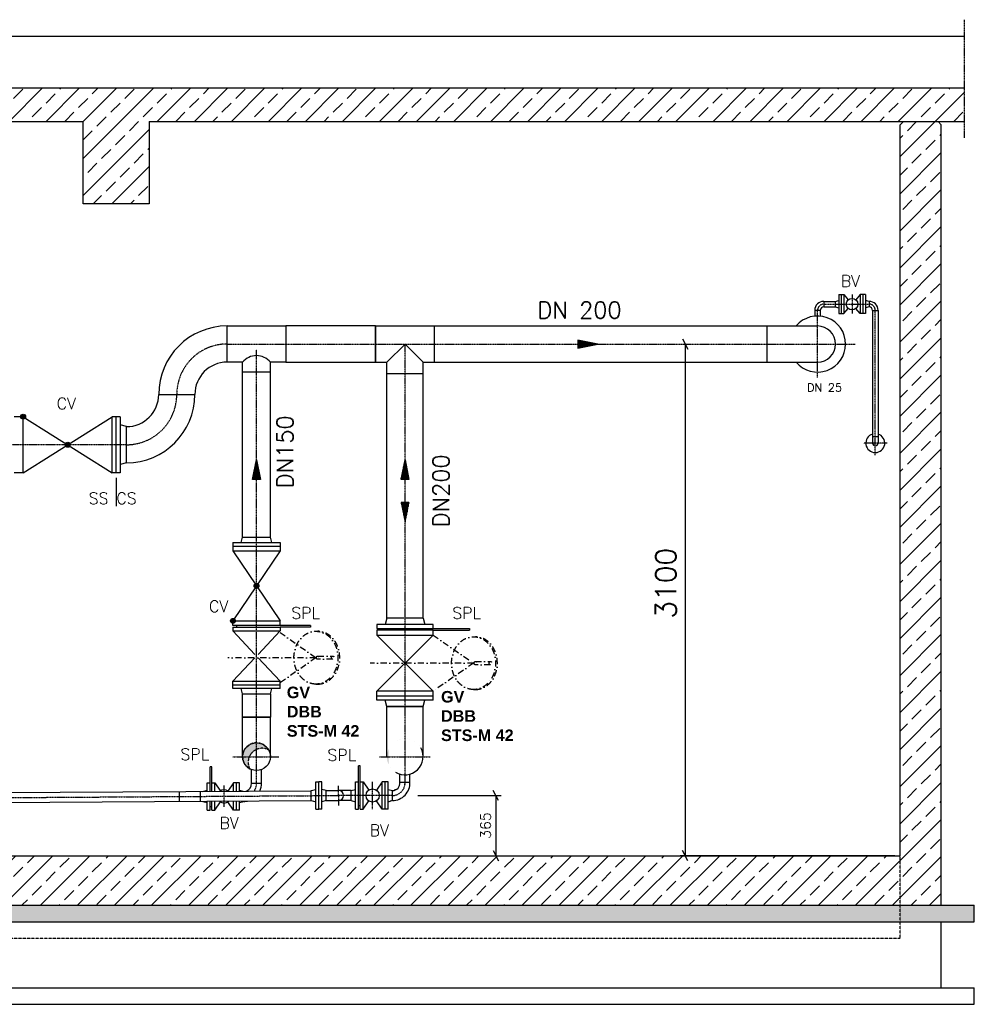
# Model space of a CAD drawing. Header units: millimetres. Extents: x -197187 to 231260338, y -45270 to 70505.
# Tile 10 of 85: x -44412 to -38627, y -28310 to -22345. Entities that reach past the tile are written whole.
import ezdxf
from ezdxf.enums import TextEntityAlignment as Align

# ---------------------------------------------------------------- set-up
doc = ezdxf.new("R2010")
doc.units = ezdxf.units.MM
doc.header["$LTSCALE"] = 0.5
doc.linetypes.add('DASHDOT', pattern=[1, 0.5, -0.25, 0, -0.25])
doc.linetypes.add('HIDDEN', pattern=[0.375, 0.25, -0.125])
for name, color, linetype in [('21', 7, 'Continuous'), ('41', 7, 'Continuous'), ('BEMAßUNG', 7, 'Continuous'), ('P-MU025ENTLÜ', 7, 'Continuous'), ('P-MU050ENTL', 7, 'Continuous'), ('P-MU150AUSL', 7, 'Continuous'), ('P-MU150EINL', 7, 'Continuous'), ('P-MU200EINL', 7, 'Continuous')]:
    doc.layers.add(name, color=color, linetype=linetype)
doc.styles.add('ROMANS', font='ROMANS', dxfattribs={"height": 0.2})

# ---------------------------------------------------------------- blocks, each defined once
blk = doc.blocks.new('FPFEIL')
at = {"layer": '41', "color": 7, "linetype": 'Continuous'}
for p, q in [((-99.99980000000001, 18.5851), (-92.9259, 18.5851)), ((-99.99980000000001, 15.7051), (-78.52590000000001, 15.7051)), ((-99.99980000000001, 12.8251), (-64.1259, 12.8251)), ((-99.99980000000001, 12.8251), (-64.1259, 12.8251)), ((-99.99980000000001, 9.9452), (-49.7259, 9.9452)), ((-99.99980000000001, 7.0652), (-35.3259, 7.0652)), ((-99.99980000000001, 4.1852), (-20.926, 4.1852)), ((-99.99980000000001, 4.1852), (-20.926, 4.1852)), ((-99.99980000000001, 1.3052), (-6.526000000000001, 1.3052)), ((-99.99980000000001, -1.5748), (-7.874000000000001, -1.5748)), ((-99.99980000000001, -4.454800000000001), (-22.274, -4.454800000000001)), ((-99.99980000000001, -4.454800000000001), (-22.274, -4.454800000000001)), ((-99.99980000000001, -7.3348), (-36.6739, -7.3348)), ((-99.99980000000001, -10.2148), (-51.0739, -10.2148)), ((-99.99980000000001, -13.0948), (-65.4739, -13.0948)), ((-99.99980000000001, -13.0948), (-65.4739, -13.0948)), ((-99.99980000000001, -15.9748), (-79.8739, -15.9748)), ((-99.99980000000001, -18.8548), (-94.2739, -18.8548))]:
    blk.add_line(p, q, dxfattribs=at)
blk.add_lwpolyline([(0, 0), (-99.99980000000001, -20), (-99.99980000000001, 20), (0, 0)], close=True, dxfattribs=at)

msp = doc.modelspace()

# ---------------------------------------------------------------- hatches: boundary and pattern name
at = {"lineweight": 5}
h = msp.add_hatch(dxfattribs=at)
h.set_pattern_fill('ANSI33', color=256, scale=25)
h.set_pattern_definition([(45, (-43831.54382709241, -25235.01581286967), (-112.2532015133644, 112.2532015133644), []), (45, (-43719.2905770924, -25235.01581286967), (-112.2532015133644, 112.2532015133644), [79.375, -39.6875])])
h.paths.add_polyline_path([(-48976.86621399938, -22960.89771979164), (-48976.86621399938, -22760.15967597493), (-38686.22144018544, -22760.15967597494), (-38686.22144018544, -22960.89771979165), (-43626.93366847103, -22960.89771979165), (-43626.93366847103, -23460.89771979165), (-44026.93366847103, -23460.89771979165), (-44026.93366847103, -22960.89771979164)])
h.paths.add_polyline_path([(-48826.93366847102, -22980.89771979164), (-48806.93366847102, -22960.89771979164), (-48596.93366847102, -22960.89771979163), (-48576.93366847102, -22980.89771979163), (-48576.93366847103, -27409.87194976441), (-39076.93366847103, -27409.87194976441), (-39076.93366847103, -22980.89771979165), (-39056.93366847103, -22960.89771979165), (-38846.93366847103, -22960.89771979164), (-38826.93366847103, -22980.89771979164), (-38826.93366847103, -27709.87194976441), (-48826.93366847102, -27709.87194976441)])
h = msp.add_hatch(dxfattribs=at)
h.set_pattern_fill('ANSI36', color=256, scale=10)
h.set_pattern_definition([(45, (-43826.93366847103, -27759.87194976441), (16.83798022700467, 61.73926083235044), [79.375, -15.875, 0, -15.875])])
h.paths.add_polyline_path([(-49026.93366847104, -27709.87194976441), (-38626.93366847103, -27709.87194976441), (-38626.93366847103, -27809.87194976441), (-49026.93366847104, -27809.87194976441)])
at = {"layer": 'P-MU150AUSL', "linetype": 'Continuous'}
h = msp.add_hatch(color=256, dxfattribs=at)
edge = h.paths.add_edge_path()
edge.add_arc((-42976.93366804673, -26809.87194955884), 84.14999952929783, 29.12381668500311, 241.8286833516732)
edge.add_arc((-42943.15076847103, -26843.0978497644), 84.14999999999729, 61.82868333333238, 209.1238166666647, ccw=False)
at = {"layer": 'P-MU200EINL', "linetype": 'Continuous'}
h = msp.add_hatch(color=256, dxfattribs=at)
h.paths.add_polyline_path([(-41981.43063648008, -26756.20283964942, 0.6161933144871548), (-42176.93366847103, -26765.13714673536), (-42176.93366847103, -26854.60675093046, 0.1511027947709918), (-42134.21990129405, -26903.25015839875, -0.7733262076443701)], flags=16)
edge = h.paths.add_edge_path()
edge.add_arc((-42076.93366877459, -26809.87194883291), 109.549999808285, 29.33434671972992, 238.4714633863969)
edge.add_arc((-42038.71686847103, -26849.5810497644), 109.5499999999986, 58.47146388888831, 209.3343472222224, ccw=False)
h = msp.add_hatch(color=256, dxfattribs=at)
h.paths.add_polyline_path([(-41981.43063648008, -26756.20283964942, 0.6161933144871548), (-42176.93366847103, -26765.13714673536), (-42176.93366847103, -26854.60675093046, 0.1511027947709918), (-42134.21990129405, -26903.25015839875, -0.7733262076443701)], flags=16)
h.paths.add_polyline_path([(-41981.43063648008, -26756.20283964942, 0.7733262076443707), (-42134.21990129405, -26903.25015839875, -1.293115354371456)])

# ---------------------------------------------------------------- linework, layer by layer
for p, q in [((-47374.93366847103, -22444.735659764), (-43826.93366847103, -22444.735659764)), ((-43826.93366847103, -22444.735659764), (-38686.22144018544, -22444.735659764)), ((-44026.93366847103, -23460.89771979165), (-44026.93366847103, -22960.89771979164)), ((-43626.93366847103, -22960.89771979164), (-43626.93366847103, -23460.89771979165)), ((-39076.93366847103, -22980.89771979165), (-39056.93366847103, -22960.89771979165)), ((-39056.93366847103, -22960.89771979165), (-38846.93366847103, -22960.89771979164)), ((-38826.93366847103, -22980.89771979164), (-38846.93366847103, -22960.89771979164)), ((-43626.93366847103, -23460.89771979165), (-44026.93366847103, -23460.89771979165))]:
    msp.add_line(p, q)
at = {"color": 1}
msp.add_line((-42616.76150358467, -26049.87194976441), (-42605.67928312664, -26049.87194976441), dxfattribs=at)
for points in [[(-43826.93366847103, -22760.15967597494), (-48976.86621399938, -22760.15967597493), (-48976.86621399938, -22960.89771979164), (-44026.93366847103, -22960.89771979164)], [(-38686.22144018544, -22760.15967597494), (-43826.93366847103, -22760.15967597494)], [(-43626.93366847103, -22960.89771979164), (-38686.22144018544, -22960.89771979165)]]:
    msp.add_lwpolyline(points)
at = {"layer": '21', "linetype": 'DASHDOT', "ltscale": 10}
msp.add_line((-38686.22144018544, -23060.89771979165), (-38686.22144018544, -22344.735659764), dxfattribs=at)
at = {"layer": '21', "linetype": 'Continuous', "ltscale": 10}
for p, q in [((-48576.93366847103, -27409.87194976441), (-39076.93366847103, -27409.87194976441)), ((-39108.18366847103, -27409.87194976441), (-40410.35776847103, -27409.87194976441)), ((-49026.93366847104, -27709.87194976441), (-38626.93366847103, -27709.87194976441)), ((-49026.93366847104, -27809.87194976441), (-38626.93366847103, -27809.87194976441))]:
    msp.add_line(p, q, dxfattribs=at)
at = {"layer": '21', "linetype": 'HIDDEN', "ltscale": 10}
for p, q in [((-39076.93366847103, -27909.87194976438), (-39076.93366847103, -27409.87194976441)), ((-48576.93366847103, -27909.87194976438), (-39076.93366847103, -27909.87194976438))]:
    msp.add_line(p, q, dxfattribs=at)
at = {"layer": '21', "linetype": 'Continuous'}
for p, q in [((-49026.93366847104, -28209.8719497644), (-38626.93366847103, -28209.87194976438)), ((-49026.93366847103, -28309.87194976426), (-38626.93366847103, -28309.87194976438))]:
    msp.add_line(p, q, dxfattribs=at)
at = {"layer": '41', "linetype": 'Continuous', "ltscale": 10}
for p, q in [((-39076.93366847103, -27409.87194976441), (-39076.93366847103, -22980.89771979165)), ((-38826.93366847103, -27709.87194976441), (-38826.93366847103, -22980.89771979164)), ((-38626.93366847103, -27809.87194976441), (-38626.93366847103, -27709.87194976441)), ((-38826.93366847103, -28209.87194976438), (-38826.93366847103, -27809.87194976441)), ((-38626.93366847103, -28309.87194976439), (-38626.93366847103, -28209.87194976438))]:
    msp.add_line(p, q, dxfattribs=at)
at = {"layer": 'BEMAßUNG', "linetype": 'Continuous', "ltscale": 10}
for p, q in [((-40394.73276847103, -24278.62194976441), (-40363.48276847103, -24341.12194976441)), ((-40379.10776847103, -24309.87194976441), (-40379.10776847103, -27409.87194976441)), ((-41510.55026847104, -27076.12194976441), (-41541.80026847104, -27013.62194976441)), ((-41999.83456847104, -27044.87194976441), (-41494.92526847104, -27044.87194976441)), ((-41526.17526847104, -27044.87194976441), (-41526.17526847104, -27409.87194976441)), ((-41541.80026847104, -27378.62194976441), (-41510.55026847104, -27441.12194976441)), ((-40363.48276847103, -27441.12194976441), (-40394.73276847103, -27378.62194976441))]:
    msp.add_line(p, q, dxfattribs=at)
at = {"layer": 'P-MU025ENTLÜ', "linetype": 'Continuous', "ltscale": 10}
for p, q in [((-39448.93366847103, -24010.37194976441), (-39448.93366847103, -24125.37194976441)), ((-39448.93366847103, -24010.37194976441), (-39416.93366847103, -24010.37194976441)), ((-39432.93366847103, -24010.37194976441), (-39432.93366847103, -24125.37194976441)), ((-39416.93366847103, -24010.37194976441), (-39416.93366847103, -24125.37194976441)), ((-39416.93366847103, -24010.37194976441), (-39390.63496847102, -24041.23264976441)), ((-39318.93366847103, -24010.37194976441), (-39345.23236847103, -24041.23264976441)), ((-39286.93366847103, -24010.37194976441), (-39318.93366847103, -24010.37194976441)), ((-39318.93366847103, -24010.37194976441), (-39318.93366847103, -24125.37194976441)), ((-39302.93366847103, -24010.37194976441), (-39302.93366847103, -24125.37194976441)), ((-39286.93366847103, -24010.37194976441), (-39286.93366847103, -24125.37194976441)), ((-39538.93366847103, -24051.0219497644), (-39470.93366847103, -24051.0219497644)), ((-39538.93366847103, -24051.0219497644), (-39538.93366847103, -24084.7219497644)), ((-39538.93366847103, -24084.7219497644), (-39470.93366847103, -24084.7219497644)), ((-39470.93366847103, -24051.0219497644), (-39448.93366847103, -24045.1270497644)), ((-39470.93366847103, -24051.0219497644), (-39470.93366847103, -24084.7219497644)), ((-39470.93366847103, -24084.7219497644), (-39448.93366847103, -24090.61684976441)), ((-39416.93366847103, -24125.37194976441), (-39390.63496847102, -24094.5112497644)), ((-39318.93366847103, -24125.37194976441), (-39345.23236847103, -24094.5112497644)), ((-39264.93366847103, -24051.0219497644), (-39286.93366847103, -24045.12714976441)), ((-39264.93366847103, -24084.7219497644), (-39286.93366847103, -24090.6169497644)), ((-39264.93366847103, -24051.0219497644), (-39264.93366847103, -24084.7219497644)), ((-39560.08366847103, -24105.87194976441), (-39593.78366847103, -24105.87194976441)), ((-39593.78366847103, -24105.87194976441), (-39593.78366847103, -24140.70907706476)), ((-39560.08366847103, -24105.87194976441), (-39560.08366847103, -24140.70907706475)), ((-39448.93366847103, -24125.37194976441), (-39416.93366847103, -24125.37194976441)), ((-39286.93366847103, -24125.37194976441), (-39318.93366847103, -24125.37194976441)), ((-39243.78366847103, -24105.87194976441), (-39210.08366847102, -24105.87194976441)), ((-39243.78366847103, -24105.87194976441), (-39243.78366847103, -24909.87194976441)), ((-39210.08366847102, -24105.87194976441), (-39210.08366847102, -24909.87194976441)), ((-39210.08366847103, -24871.87194976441), (-39243.78366847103, -24871.87194976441))]:
    msp.add_line(p, q, dxfattribs=at)
at = {"layer": 'P-MU025ENTLÜ', "linetype": 'DASHDOT', "ltscale": 10}
for p, q in [((-39367.93366847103, -24010.37194976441), (-39367.93366847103, -24125.37194976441)), ((-39538.93366847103, -24067.87194976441), (-39260.59616847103, -24067.87194976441)), ((-39226.93366847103, -24982.01984976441), (-39226.93366847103, -24105.87194976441)), ((-39154.78576847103, -24909.87194976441), (-39299.08156847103, -24909.87194976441))]:
    msp.add_line(p, q, dxfattribs=at)
at = {"layer": 'P-MU025ENTLÜ', "linetype": 'Continuous', "ltscale": 10}
msp.add_circle((-39367.93366847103, -24067.87194976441), 34.99999999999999, dxfattribs=at)
for centre, radius, start, end in [((-39538.93366847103, -24105.87194976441), 54.85, 90, 180), ((-39538.93366847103, -24105.87194976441), 21.15, 90, 180), ((-39264.93366847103, -24105.87194976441), 54.85, 7.016709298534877e-15, 90), ((-39264.93366847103, -24105.87194976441), 21.15, 7.016709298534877e-15, 90), ((-39226.93366847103, -24909.87194976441), 57.5, 107.0402527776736, 72.95974722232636), ((-39226.93366847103, -24909.87194976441), 16.85, 180, 0)]:
    msp.add_arc(centre, radius, start, end, dxfattribs=at)
at = {"layer": 'P-MU025ENTLÜ', "linetype": 'DASHDOT', "ltscale": 10}
for centre, start, end in [((-39538.93366847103, -24105.87194976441), 90, 180), ((-39264.93366847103, -24105.87194976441), 7.016709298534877e-15, 90)]:
    msp.add_arc(centre, 38, start, end, dxfattribs=at)
at = {"layer": 'P-MU050ENTL', "linetype": 'Continuous', "ltscale": 10}
for p, q in [((-43247.93366847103, -26870.50184976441), (-43257.93366847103, -26870.50184976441)), ((-43257.93366847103, -27019.59124976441), (-43257.93366847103, -26870.50184976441)), ((-43247.93366847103, -27019.52874976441), (-43247.93366847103, -26870.50184976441)), ((-43007.28466847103, -26970.21354976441), (-43007.28466847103, -26888.35784976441)), ((-42946.86706847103, -26970.29514976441), (-42946.86706847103, -26888.46724976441)), ((-42357.93366847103, -27127.37194976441), (-42357.93366847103, -26864.87194976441)), ((-42347.93366847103, -26864.87194976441), (-42357.93366847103, -26864.87194976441)), ((-42347.93366847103, -27127.37194976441), (-42347.93366847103, -26864.87194976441)), ((-42375.93366847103, -27127.37194976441), (-42375.93366847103, -26962.37194976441)), ((-42375.93366847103, -26962.37194976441), (-42357.93366847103, -26962.37194976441)), ((-42347.93366847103, -26962.37194976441), (-42329.93366847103, -26962.37194976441)), ((-42329.93366847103, -27127.37194976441), (-42329.93366847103, -26962.37194976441)), ((-42329.93366847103, -26962.37194976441), (-42295.67096847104, -27011.9627497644)), ((-42215.93366847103, -26962.37194976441), (-42250.19636847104, -27011.9627497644)), ((-42215.93366847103, -27127.37194976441), (-42215.93366847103, -26962.37194976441)), ((-42179.93366847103, -26962.37194976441), (-42215.93366847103, -26962.37194976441)), ((-42197.93366847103, -27127.37194976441), (-42197.93366847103, -26962.37194976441)), ((-42179.93366847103, -27127.37194976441), (-42179.93366847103, -26962.37194976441)), ((-42107.28466847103, -26964.58364976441), (-42107.28466847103, -26915.13364976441)), ((-42046.86706847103, -26964.66524976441), (-42046.86706847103, -26915.2152497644)), ((-48260.93884550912, -27050.8671192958), (-42644.74366847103, -27015.75792007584)), ((-43443.40816847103, -27081.05194976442), (-43443.40816847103, -27020.7507497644)), ((-43315.40816847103, -27080.2517497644), (-43315.40816847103, -27019.9505497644)), ((-43301.10216847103, -27019.8610497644), (-43275.93366847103, -27013.1171497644)), ((-43275.93366847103, -26968.00184976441), (-43257.93366847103, -26968.00184976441)), ((-43275.93366847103, -27019.70374976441), (-43275.93366847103, -26968.00184976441)), ((-43247.93366847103, -26968.00184976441), (-43229.93366847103, -26968.00184976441)), ((-43229.93366847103, -26968.00184976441), (-43195.67096847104, -27017.5926497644)), ((-43229.93366847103, -27019.41614976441), (-43229.93366847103, -26968.00184976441)), ((-43115.93366847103, -26968.00184976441), (-43150.19636847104, -27017.5926497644)), ((-43079.93366847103, -26968.00184976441), (-43115.93366847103, -26968.00184976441)), ((-43115.93366847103, -27018.7035497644), (-43115.93366847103, -26968.00184976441)), ((-43097.93366847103, -27018.59104976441), (-43097.93366847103, -26968.00184976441)), ((-43079.93366847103, -27018.4784497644), (-43079.93366847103, -26968.00184976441)), ((-43079.93366847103, -27013.1171497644), (-43060.38126847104, -27018.35624976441)), ((-43007.28466847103, -26970.21354976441), (-42946.86706847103, -26970.29514976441)), ((-42554.74825469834, -27015.1953208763), (-42479.12206847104, -27014.7225497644)), ((-42402.93366847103, -27014.7219497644), (-42478.93366847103, -27014.7219497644)), ((-42402.93366847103, -27014.7219497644), (-42375.93366847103, -27007.4872497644)), ((-42402.93366847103, -27075.0219497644), (-42402.93366847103, -27014.7219497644)), ((-42179.93366847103, -27007.4872497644), (-42152.93366847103, -27014.7219497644)), ((-42152.93366847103, -27075.0219497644), (-42152.93366847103, -27014.7219497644)), ((-42138.93366847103, -27006.7002497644), (-42137.68866847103, -27012.1132497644)), ((-42107.28466847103, -26964.58364976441), (-42046.86706847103, -26964.66524976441)), ((-48260.5615088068, -27111.16534953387), (-42642.69180940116, -27076.04634920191)), ((-43302.93366847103, -27080.6518497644), (-43275.93366847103, -27087.8865497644)), ((-43275.93366847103, -27133.00184976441), (-43275.93366847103, -27080.0050497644)), ((-43257.93366847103, -27133.00184976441), (-43257.93366847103, -27079.89244976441)), ((-43247.93366847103, -27133.00184976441), (-43247.93366847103, -27079.82994976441)), ((-43229.93366847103, -27133.00184976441), (-43229.93366847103, -27079.7174497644)), ((-43115.93366847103, -27133.00184976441), (-43115.93366847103, -27079.00474976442)), ((-43097.93366847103, -27133.00184976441), (-43097.93366847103, -27078.89224976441)), ((-43079.93366847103, -27133.00184976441), (-43079.93366847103, -27078.77974976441)), ((-43052.93366847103, -27080.6518497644), (-43066.63506847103, -27084.3231497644)), ((-43052.93366847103, -27080.6518497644), (-43052.93366847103, -27078.61094976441)), ((-42554.74366847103, -27075.49654836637), (-42478.74516847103, -27075.02144976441)), ((-42402.93366847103, -27075.0219497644), (-42478.93366847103, -27075.0219497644)), ((-42402.93366847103, -27075.0219497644), (-42375.93366847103, -27082.2566497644)), ((-42329.93366847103, -27127.37194976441), (-42295.67096847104, -27077.7811497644)), ((-42215.93366847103, -27127.37194976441), (-42250.19636847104, -27077.7811497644)), ((-42179.93366847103, -27082.2566497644), (-42161.08366847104, -27077.20564976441)), ((-42152.93366847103, -27075.0219497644), (-42166.63506847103, -27078.6932497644)), ((-43275.93366847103, -27133.00184976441), (-43257.93366847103, -27133.00184976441)), ((-43247.93366847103, -27112.50184976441), (-43257.93366847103, -27112.50184976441)), ((-43247.93366847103, -27133.00184976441), (-43229.93366847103, -27133.00184976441)), ((-43229.93366847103, -27133.00184976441), (-43195.67096847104, -27083.4110497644)), ((-43115.93366847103, -27133.00184976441), (-43150.19636847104, -27083.4110497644)), ((-43079.93366847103, -27133.00184976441), (-43115.93366847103, -27133.00184976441)), ((-43079.93366847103, -27087.8865497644), (-43061.08366847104, -27082.83554976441)), ((-42375.93366847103, -27127.37194976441), (-42357.93366847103, -27127.37194976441)), ((-42347.93366847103, -27106.87194976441), (-42357.93366847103, -27106.87194976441)), ((-42347.93366847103, -27127.37194976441), (-42329.93366847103, -27127.37194976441)), ((-42179.93366847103, -27127.37194976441), (-42215.93366847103, -27127.37194976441))]:
    msp.add_line(p, q, dxfattribs=at)
at = {"layer": 'P-MU050ENTL', "linetype": 'DASHDOT', "ltscale": 10}
for p, q in [((-42272.93366847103, -27127.37194976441), (-42272.93366847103, -26962.37194976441)), ((-43172.93366847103, -27113.92674976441), (-43172.93366847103, -26983.81524976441)), ((-42478.55936847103, -27104.7452497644), (-42479.29406847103, -26987.20084976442)), ((-48491.65364869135, -27082.45999237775), (-42478.93366847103, -27044.87194976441)), ((-42152.93366847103, -27044.87194976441), (-42478.93366847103, -27044.87194976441))]:
    msp.add_line(p, q, dxfattribs=at)
at = {"layer": 'P-MU050ENTL', "linetype": 'Continuous'}
for p, q in [((-42644.74366847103, -27015.19654976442), (-42617.74366847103, -27007.96184976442)), ((-42644.74366847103, -27075.4965497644), (-42644.74366847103, -27015.19654976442)), ((-42617.74366847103, -27127.84654976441), (-42617.74366847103, -26962.84654976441)), ((-42617.74366847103, -26962.84654976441), (-42599.74366847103, -26962.84654976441)), ((-42599.74366847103, -27127.84654976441), (-42599.74366847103, -26962.84654976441)), ((-42581.74366847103, -26962.84654976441), (-42599.74366847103, -26962.84654976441)), ((-42581.74366847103, -27127.84654976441), (-42581.74366847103, -26962.84654976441)), ((-42554.74366847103, -27015.19654976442), (-42581.74366847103, -27007.96184976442)), ((-42554.74366847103, -27075.4965497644), (-42554.74366847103, -27015.19654976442)), ((-42644.74366847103, -27075.4965497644), (-42617.74366847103, -27082.73124976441)), ((-42554.74366847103, -27075.4965497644), (-42581.74366847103, -27082.73124976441)), ((-42617.74366847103, -27127.84654976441), (-42599.74366847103, -27127.84654976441)), ((-42581.74366847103, -27127.84654976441), (-42599.74366847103, -27127.84654976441))]:
    msp.add_line(p, q, dxfattribs=at)
at = {"layer": 'P-MU050ENTL', "linetype": 'Continuous', "ltscale": 10}
msp.add_circle((-42272.93366847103, -27044.87194976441), 40, dxfattribs=at)
for centre, radius, start, end in [((-43172.93366847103, -27050.50184976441), 40, 52.1746277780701, 128.54172222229), ((-43052.93366847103, -26974.50184976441), 45.85, 287.526583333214, 5.366686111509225), ((-43052.93366847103, -26974.50184976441), 106.15, 335.9842833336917, 2.271236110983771), ((-42478.93366847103, -27044.87194976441), 30.15, 270, 90), ((-42152.93366847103, -26968.87194976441), 45.85, 270, 5.366686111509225), ((-42152.93366847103, -26968.87194976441), 106.15, 270, 2.271236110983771), ((-43172.93366847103, -27050.50184976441), 40, 226.5339500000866, 314.1824000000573), ((-43052.93366847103, -26974.50184976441), 106.15, 270, 281.6172972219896)]:
    msp.add_arc(centre, radius, start, end, dxfattribs=at)
at = {"layer": 'P-MU050ENTL', "linetype": 'DASHDOT', "ltscale": 10}
for centre, start, end in [((-43052.93366847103, -26974.50184976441), 325.1599055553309, 3.203799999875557), ((-42152.93366847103, -26968.87194976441), 270, 0)]:
    msp.add_arc(centre, 76, start, end, dxfattribs=at)
at = {"layer": 'P-MU150AUSL', "linetype": 'DASHDOT', "ltscale": 10}
for p, q in [((-42976.93366847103, -26970.25454976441), (-42976.93366847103, -24342.06635889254)), ((-43120.01776847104, -26809.87194976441), (-42839.53596847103, -26809.87194976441))]:
    msp.add_line(p, q, dxfattribs=at)
at = {"layer": 'P-MU150AUSL', "linetype": 'Continuous', "ltscale": 10}
for p, q in [((-43061.08366847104, -25479.8832772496), (-43061.08366847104, -24419.42194976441)), ((-42892.78366847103, -25479.8832772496), (-42892.78366847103, -24419.42194976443)), ((-43061.08366847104, -24477.87194976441), (-42892.78366847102, -24477.87194976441)), ((-43119.43366847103, -25512.8832772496), (-42834.43366847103, -25512.8832772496)), ((-43119.43366847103, -25512.8832772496), (-43119.43366847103, -25562.8832772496)), ((-43069.92606847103, -25512.8832772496), (-43061.08366847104, -25479.8832772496)), ((-43061.08366847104, -25479.8832772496), (-42892.78366847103, -25479.8832772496)), ((-42883.94126847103, -25512.8832772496), (-42892.78366847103, -25479.8832772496)), ((-42834.43366847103, -25512.8832772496), (-42834.43366847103, -25562.8832772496)), ((-43119.43386847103, -25562.8832772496), (-42834.43366847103, -25986.8832772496)), ((-43119.43366847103, -25534.8832772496), (-42834.43366847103, -25534.8832772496)), ((-43119.43366847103, -25562.8832772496), (-42834.43366847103, -25562.8832772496)), ((-42834.43366847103, -25562.8832772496), (-43119.43356847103, -25986.88337724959)), ((-43119.43366847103, -25986.8832772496), (-42834.43366847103, -25986.8832772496)), ((-43119.43366847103, -26014.8832772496), (-43119.43366847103, -25986.8832772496)), ((-42834.43366847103, -26014.8832772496), (-42834.43366847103, -25986.8832772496)), ((-42650.43366847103, -26014.8832772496), (-43119.43366847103, -26014.8832772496)), ((-43119.43366847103, -26024.8832772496), (-42834.43366847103, -26024.8832772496)), ((-43119.43366847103, -26024.8832772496), (-43119.43366847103, -26046.8832772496)), ((-43119.43366847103, -26024.8832772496), (-42834.43366847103, -26024.8832772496)), ((-43119.43366847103, -26046.8832772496), (-42834.43366847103, -26046.8832772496)), ((-43119.43366847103, -26046.8832772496), (-42986.24736847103, -26189.8832772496)), ((-43096.93366847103, -26024.8832772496), (-43096.93366847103, -26014.8832772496)), ((-42834.43366847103, -26046.8832772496), (-42967.62016847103, -26189.8832772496)), ((-42834.43366847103, -26024.8832772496), (-42834.43366847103, -26046.8832772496)), ((-42650.43366847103, -26024.8832772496), (-42834.43366847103, -26024.8832772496)), ((-42650.43366847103, -26014.8832772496), (-42650.43366847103, -26024.8832772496)), ((-43119.43366847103, -26352.8832772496), (-42986.24736847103, -26209.8832772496)), ((-42834.43366847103, -26352.8832772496), (-42967.61986847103, -26209.8832772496)), ((-43119.43366847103, -26374.8830772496), (-43119.43366847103, -26352.8830772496)), ((-43119.43366847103, -26352.8832772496), (-42834.43366847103, -26352.8832772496)), ((-42834.43366847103, -26374.8830772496), (-42834.43366847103, -26352.8830772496)), ((-43119.43366847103, -26396.8832772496), (-43119.43366847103, -26374.8832772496)), ((-43119.43366847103, -26374.8832772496), (-42834.43366847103, -26374.8832772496)), ((-43119.43366847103, -26374.8832772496), (-42834.43366847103, -26374.8832772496)), ((-42834.43366847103, -26396.8832772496), (-43119.43366847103, -26396.8832772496)), ((-43061.08366847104, -26429.8832772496), (-43069.92606847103, -26396.8832772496)), ((-42892.78366847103, -26429.8832772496), (-42883.94126847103, -26396.8832772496)), ((-42834.43366847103, -26396.8832772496), (-42834.43366847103, -26374.8832772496)), ((-43061.08366847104, -26570.87194976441), (-42892.78366847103, -26570.87194976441)), ((-43061.08366847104, -26809.87194976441), (-43061.08366847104, -26570.87194976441)), ((-42892.78366847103, -26809.87194976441), (-42892.78366847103, -26570.87194976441))]:
    msp.add_line(p, q, dxfattribs=at)
at = {"layer": 'P-MU150AUSL', "linetype": 'DASHDOT', "ltscale": 150}
for p, q in [((-42834.43366847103, -26056.88347724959), (-42616.76150358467, -26209.87194976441)), ((-42616.76150358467, -26209.87194976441), (-43150.65359565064, -26209.88324999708)), ((-42616.76150358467, -26209.87194976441), (-42834.43366847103, -26362.88347724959)), ((-42605.67928312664, -26199.87194976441), (-42514.25096434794, -26199.87194976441)), ((-42514.25096434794, -26219.87194976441), (-42605.67928312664, -26219.87194976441)), ((-41650.44091641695, -26232.87194976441), (-41559.01259763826, -26232.87194976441)), ((-41559.01259763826, -26252.87194976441), (-41650.44091641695, -26252.87194976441)), ((-42616.76150358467, -26369.87194976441), (-42605.67928312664, -26369.87194976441)), ((-41661.52313687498, -26402.87194976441), (-41650.44091641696, -26402.87194976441))]:
    msp.add_line(p, q, dxfattribs=at)
at = {"layer": 'P-MU150AUSL', "linetype": 'Continuous', "ltscale": 10}
msp.add_lwpolyline([(-43061.08366847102, -26429.8832772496), (-42892.78366847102, -26429.8832772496), (-42892.78366847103, -26570.87194976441), (-43061.08366847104, -26570.87194976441)], close=True, dxfattribs=at)
at = {"layer": 'P-MU150AUSL', "linetype": 'HIDDEN', "ltscale": 10}
msp.add_lwpolyline([(-42903.42275397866, -26768.91626700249, 1.335571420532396), (-43016.6616829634, -26884.05353252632, -0.7487431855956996), (-42903.42275330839, -26768.9162663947)], format="xyb", dxfattribs=at)
at = {"layer": 'P-MU150AUSL', "linetype": 'Continuous', "ltscale": 10}
for centre, radius in [((-42976.93366847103, -25774.88337724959), 15), ((-42976.93366847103, -25774.88337724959), 12), ((-42976.93366847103, -25774.88337724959), 9), ((-42976.93366847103, -25774.88337724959), 6), ((-42976.93366847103, -25774.88337724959), 3), ((-43119.43366847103, -25986.8832772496), 15), ((-43119.43366847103, -25986.8832772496), 12), ((-43119.43366847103, -25986.8832772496), 9), ((-43119.43366847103, -25986.8832772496), 6), ((-43119.43366847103, -25986.8832772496), 3), ((-42976.93366847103, -26809.87194976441), 84.15)]:
    msp.add_circle(centre, radius, dxfattribs=at)
at = {"layer": 'P-MU150AUSL', "linetype": 'DASHDOT', "ltscale": 150}
for centre, major_axis, ratio in [((-42616.76150358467, -26209.87194976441), (0, -160), 0.8324427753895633), ((-41661.52313687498, -26242.87194976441), (0, -160), 0.8324427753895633), ((-42605.67928312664, -26209.87194976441), (0, -10), 0.8324427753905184), ((-42514.25096434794, -26209.87194976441), (0, -10), 0.8324427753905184), ((-41650.44091641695, -26242.87194976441), (0, -10), 0.8324427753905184), ((-41559.01259763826, -26242.87194976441), (0, -10), 0.8324427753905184)]:
    msp.add_ellipse(centre, major_axis=major_axis, ratio=ratio, dxfattribs=at)
for centre in [(-42605.67928312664, -26209.87194976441), (-41650.44091641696, -26242.87194976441)]:
    msp.add_ellipse(centre, major_axis=(0, -160), ratio=0.8324427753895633, start_param=0, end_param=3.141592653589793, dxfattribs=at)
at = {"layer": 'P-MU200EINL', "linetype": 'DASHDOT', "ltscale": 10}
for p, q in [((-39576.93366847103, -24513.39404976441), (-39576.93366847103, -24105.87194976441)), ((-43154.93366847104, -24309.87194976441), (-39348.78866847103, -24309.87194976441)), ((-42076.93366847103, -26977.79634976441), (-42076.93366847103, -24309.87194976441)), ((-43764.93366847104, -24919.87194976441), (-47671.93366847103, -24919.87194976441)), ((-42232.05506847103, -26809.87194976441), (-41922.31586847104, -26809.87194976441))]:
    msp.add_line(p, q, dxfattribs=at)
at = {"layer": 'P-MU200EINL', "linetype": 'Continuous', "ltscale": 10}
for p, q in [((-42254.93366847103, -24200.32194976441), (-39576.93366847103, -24200.32194976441)), ((-42254.93366847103, -24200.32194976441), (-42254.93366847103, -24419.42194976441)), ((-41898.93366847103, -24419.42194976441), (-41898.93366847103, -24200.32194976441)), ((-39881.93366847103, -24419.42194976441), (-39881.93366847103, -24200.32194976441)), ((-42186.48366847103, -24419.42194976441), (-42076.93366847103, -24309.87194976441)), ((-42076.93366847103, -24309.87194976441), (-41967.38366847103, -24419.42194976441)), ((-42254.93366847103, -24419.42194976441), (-42186.48366847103, -24419.42194976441)), ((-42186.48366847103, -25970.87194976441), (-42186.48366847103, -24419.42194976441)), ((-41967.38366847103, -25970.87194976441), (-41967.38366847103, -24419.42194976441)), ((-41967.38366847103, -24419.42194976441), (-39576.93366847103, -24419.42194976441)), ((-42186.48366847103, -24487.87194976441), (-41967.38366847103, -24487.87194976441)), ((-43569.48366847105, -24614.87194976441), (-43350.38366847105, -24614.87194976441)), ((-44390.93366847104, -24749.87194976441), (-44444.93366847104, -24749.87194976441)), ((-44390.93366847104, -25089.87194976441), (-43850.93366847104, -24749.87194976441)), ((-44390.93366847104, -24749.87194976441), (-43850.93366847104, -25089.87194976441)), ((-44390.93366847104, -25089.87194976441), (-44390.93366847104, -24749.87194976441)), ((-43850.93366847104, -25089.87194976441), (-43850.93366847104, -24749.87194976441)), ((-43802.93366847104, -24749.87194976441), (-43850.93366847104, -24749.87194976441)), ((-43826.93366847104, -25089.87194976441), (-43826.93366847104, -24749.87194976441)), ((-43802.93366847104, -24749.87194976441), (-43802.93366847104, -25089.87194976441)), ((-43764.93366847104, -24810.32194976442), (-43802.93366847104, -24800.13994976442)), ((-43764.93366847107, -25029.42194976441), (-43764.9336684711, -24810.32194976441)), ((-43764.93366847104, -25029.4219497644), (-43802.93366847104, -25039.6039497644)), ((-44390.93366847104, -25089.87194976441), (-44444.93366847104, -25089.87194976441)), ((-43802.93366847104, -25089.87194976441), (-43850.93366847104, -25089.87194976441)), ((-43826.93366847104, -25121.19886266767), (-43826.93366847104, -25292.63863467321)), ((-42186.48366847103, -25970.87194976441), (-42196.66566847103, -26008.87194976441)), ((-41967.38366847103, -25970.87194976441), (-42186.48366847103, -25970.87194976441)), ((-41967.38366847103, -25970.87194976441), (-41957.20166847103, -26008.87194976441)), ((-42217.2683668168, -26032.87194976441), (-42217.2683668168, -26042.87194976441)), ((-41906.93366681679, -26032.87194976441), (-41686.93366681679, -26032.87194976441)), ((-41906.93366681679, -26042.87194976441), (-41686.93366681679, -26042.87194976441)), ((-41686.93366681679, -26032.87194976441), (-41686.93366681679, -26042.87194976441)), ((-42246.93366847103, -26412.87194976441), (-41906.93366847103, -26072.87194976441)), ((-41906.93366847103, -26412.87194976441), (-42246.93366847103, -26072.87194976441)), ((-41906.93366847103, -26412.87194976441), (-42246.93366847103, -26412.87194976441)), ((-42246.93366847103, -26466.87194976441), (-42246.93366847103, -26412.87194976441)), ((-41906.93366847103, -26466.87194976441), (-41906.93366847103, -26412.87194976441)), ((-41906.93366847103, -26442.87194976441), (-42246.93366847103, -26442.87194976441)), ((-41906.93366847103, -26466.87194976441), (-42246.93366847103, -26466.87194976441)), ((-42186.48366847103, -26504.87194976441), (-42196.66566847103, -26466.87194976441)), ((-41967.38366847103, -26504.87194976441), (-41957.20166847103, -26466.87194976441)), ((-42186.48366847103, -26504.87194976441), (-41967.38366847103, -26504.87194976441)), ((-42186.48366847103, -26809.87194976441), (-42186.48366847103, -26504.87194976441)), ((-41967.38366847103, -26504.87194976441), (-42186.48366847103, -26504.87194976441)), ((-41967.38366847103, -26809.87194976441), (-41967.38366847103, -26504.87194976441))]:
    msp.add_line(p, q, dxfattribs=at)
at = {"layer": 'P-MU200EINL', "linetype": 'DASHDOT', "ltscale": 150}
for p, q in [((-41906.93366847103, -26072.87194976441), (-41661.46468401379, -26242.83145848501)), ((-41661.52313687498, -26242.87194976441), (-42288.75956847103, -26242.87194976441)), ((-41661.46468401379, -26242.83145848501), (-41906.93366847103, -26412.87194976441))]:
    msp.add_line(p, q, dxfattribs=at)
at = {"layer": 'P-MU200EINL', "linetype": 'Continuous', "ltscale": 10}
msp.add_lwpolyline([(-43061.08366847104, -24419.42194976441), (-43154.93366847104, -24419.42194976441), (-43154.93366847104, -24200.32194976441), (-42798.93366847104, -24200.32194976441), (-42798.93366847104, -24419.42194976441), (-42892.78366847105, -24419.42194976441)], dxfattribs=at)
for points in [[(-42254.93366847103, -24200.32194976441), (-42798.93366847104, -24200.32194976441), (-42798.93366847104, -24419.42194976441), (-42254.93366847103, -24419.42194976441)], [(-41906.93366847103, -26008.87194976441), (-42246.93366847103, -26008.87194976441), (-42246.93366847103, -26032.87194976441), (-41906.93366847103, -26032.87194976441)], [(-42246.93366847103, -26072.87194976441), (-41906.93366847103, -26072.87194976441), (-41906.93366847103, -26042.87194976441), (-42246.93366847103, -26042.87194976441)]]:
    msp.add_lwpolyline(points, close=True, dxfattribs=at)
for centre, radius in [((-44390.93366847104, -24749.87194976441), 15), ((-44390.93366847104, -24749.87194976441), 12), ((-44390.93366847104, -24749.87194976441), 9), ((-44390.93366847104, -24749.87194976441), 6), ((-44390.93366847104, -24749.87194976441), 3), ((-44120.93366847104, -24919.87194976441), 15), ((-44120.93366847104, -24919.87194976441), 12), ((-44120.93366847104, -24919.87194976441), 9), ((-44120.93366847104, -24919.87194976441), 6), ((-44120.93366847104, -24919.87194976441), 3)]:
    msp.add_circle(centre, radius, dxfattribs=at)
for centre, radius, start, end in [((-39576.93366847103, -24309.87194976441), 170, 220.1215861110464, 139.8784138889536), ((-43154.93366847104, -24614.87194976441), 414.55, 90, 180), ((-39576.93366847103, -24309.87194976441), 109.55, 270, 90), ((-42976.93366847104, -24489.56451886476), 109.549999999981, 39.81263013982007, 140.1873698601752), ((-43154.93366847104, -24614.87194976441), 195.45, 90, 180), ((-43764.93366847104, -24614.87194976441), 195.45, 270, 0), ((-43764.93366847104, -24614.87194976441), 414.55, 270, 0), ((-42076.93366847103, -26809.87194976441), 109.55, 238.4714638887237, 29.33434722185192)]:
    msp.add_arc(centre, radius, start, end, dxfattribs=at)
at = {"layer": 'P-MU200EINL', "linetype": 'DASHDOT', "ltscale": 10}
for centre, start, end in [((-43154.93366847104, -24614.87194976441), 90, 180), ((-43764.93366847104, -24614.87194976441), 270, 0)]:
    msp.add_arc(centre, 305, start, end, dxfattribs=at)

# ---------------------------------------------------------------- block references
at = {"layer": '41', "linetype": 'Continuous', "ltscale": 10, "yscale": 1.200001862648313, "rotation": 90}
for p, xscale in [((-42076.93366847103, -25011.08115889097), 1.200001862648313), ((-42076.93366847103, -25389.21274063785), -1.200001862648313)]:
    msp.add_blockref('FPFEIL', p, dxfattribs=dict(at, xscale=xscale))
at = {"layer": 'P-MU150AUSL', "linetype": 'Continuous', "ltscale": 10, "xscale": 1.200001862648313, "yscale": 1.200001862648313, "rotation": 90}
msp.add_blockref('FPFEIL', (-42976.93366847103, -25011.08115889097), dxfattribs=at)
at = {"layer": 'P-MU200EINL', "linetype": 'Continuous', "ltscale": 10, "xscale": 1.200001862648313, "yscale": -1.200001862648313}
msp.add_blockref('FPFEIL', (-40909.24896847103, -24309.87194976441), dxfattribs=at)

# ---------------------------------------------------------------- texts
at = {"layer": 'BEMAßUNG', "linetype": 'Continuous', "ltscale": 10, "style": 'ROMANS'}
for s, height, p in [('3100', 125, (-40497.19191428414, -25973.55304976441)), ('365', 62.5, (-41588.67526847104, -27307.5884497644))]:
    msp.add_text(s, height=height, rotation=90, dxfattribs=at).set_placement(p, align=Align.MIDDLE_LEFT)
at = {"layer": 'P-MU025ENTLÜ', "linetype": 'Continuous', "ltscale": 10, "style": 'ROMANS'}
msp.add_text('BV', height=70, dxfattribs=at).set_placement((-39436.24126755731, -23963.2998497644))
msp.add_text('DN 25', height=50, dxfattribs=at).set_placement((-39428.65686847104, -24598.20504976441), align=Align.RIGHT)
at = {"layer": 'P-MU050ENTL', "linetype": 'Continuous', "ltscale": 10, "style": 'ROMANS'}
for s, p in [('SPL', (-43437.55976847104, -26830.07964976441)), ('SPL', (-42546.55756847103, -26835.0914497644)), ('BV', (-43201.21416847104, -27246.7250497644)), ('BV', (-42290.62706847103, -27290.45074976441))]:
    msp.add_text(s, height=70, dxfattribs=at).set_placement(p)
at = {"layer": 'P-MU150AUSL', "linetype": 'Continuous', "ltscale": 10, "style": 'ROMANS'}
msp.add_text('DN 200', height=100, dxfattribs=at).set_placement((-40764.39316847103, -24154.30184976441), align=Align.RIGHT)
for s, p in [('CV', (-44187.76300161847, -24705.11764976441)), ('CV', (-43264.70486847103, -25933.75017724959)), ('SPL', (-42765.87779294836, -25974.49807157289)), ('SPL', (-41790.50162818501, -25974.49807157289))]:
    msp.add_text(s, height=70, dxfattribs=at).set_placement(p)
at = {"layer": 'P-MU150EINL', "linetype": 'Continuous', "ltscale": 10, "style": 'ROMANS'}
for s, p in [('DN150', (-42754.17330059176, -24742.00038366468)), ('DN200', (-41808.67965471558, -24978.43324976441))]:
    msp.add_text(s, height=100, rotation=90, dxfattribs=at).set_placement(p, align=Align.RIGHT)
at = {"layer": 'P-MU200EINL', "linetype": 'Continuous', "ltscale": 10, "style": 'ROMANS'}
msp.add_text('SS CS', height=70, dxfattribs=at).set_placement((-43993.87840123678, -25279.1146343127))
at = {"layer": 'P-MU200EINL', "linetype": 'Continuous', "ltscale": 10, "char_height": 70, "width": 491.5678535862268, "attachment_point": 1, "style": 'ROMANS'}
for insert in [(-42793.24917393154, -26385.20871824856), (-41858.55901412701, -26411.55074625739)]:
    msp.add_mtext('{\\fArial|b1|i0|c0|p34;GV\\PDBB\\PSTS-M 42}', dxfattribs=dict(at, insert=insert))

doc.saveas('drawing.dxf')
